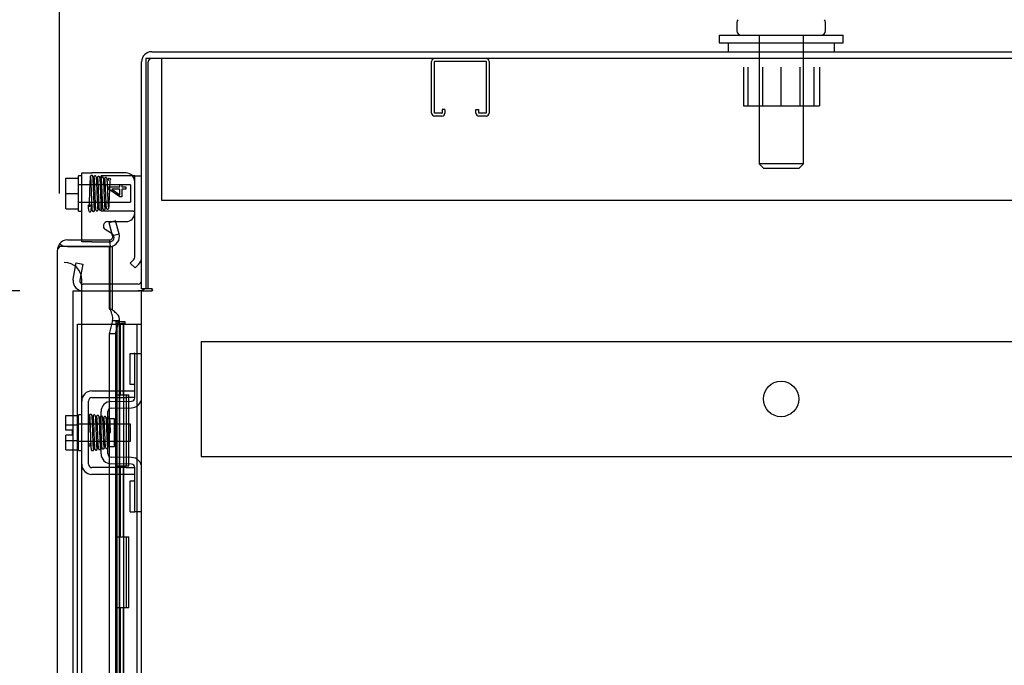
# Model space of a CAD drawing. Header units: inches. Extents: x 1 to 299, y -2 to 199.
# Tile 16 of 31: x 139 to 153, y 122 to 131. Entities that reach past the tile are written whole.
import ezdxf
from ezdxf.enums import TextEntityAlignment as Align
from ezdxf.lldxf.tags import DXFTag

# ---------------------------------------------------------------- set-up
doc = ezdxf.new("R2010")
doc.units = ezdxf.units.IN
doc.header["$MEASUREMENT"] = 0
for name, color, linetype in [('COM41308', 7, 'Continuous'), ('COM42667', 7, 'Continuous'), ('COM42780', 7, 'Continuous'), ('COM42890-1', 7, 'Continuous'), ('COM50567', 7, 'Continuous'), ('COM53932-1', 7, 'Continuous'), ('COM53954-1', 7, 'Continuous'), ('COM54746-60', 7, 'Continuous'), ('COM70219', 7, 'Continuous'), ('COM71124-1', 7, 'Continuous'), ('Default', 7, 'Continuous'), ('NTS166905', 7, 'Continuous'), ('SCC19011', 7, 'Continuous'), ('SCS00680', 7, 'Continuous'), ('SPR20265', 7, 'Continuous'), ('WAF25035', 7, 'Continuous'), ('WAF25362', 7, 'Continuous'), ('WAM254785', 7, 'Continuous')]:
    doc.layers.add(name, color=color, linetype=linetype)
doc.styles.add('SEACAD_Times_New_Roman', font='times.ttf')
tags = doc.linetypes.add('HIDDEN2', pattern=[0.1875, 0.125, -0.0625]).pattern_tags.tags
tags[6:7] = [DXFTag(74, 4), DXFTag(75, 0), DXFTag(340, '0'), DXFTag(46, 0.0), DXFTag(50, 0.0), DXFTag(44, 0.0), DXFTag(45, 0.0)]
tags[4:5] = [DXFTag(74, 4), DXFTag(75, 0), DXFTag(340, '0'), DXFTag(46, 0.0), DXFTag(50, 0.0), DXFTag(44, 0.0), DXFTag(45, 0.0)]
doc.dimstyles.new('HAMMOND_(STH_-_300x200)', dxfattribs={"dimtxt": 1.5, "dimasz": 1.875, "dimexe": 0.75, "dimexo": 0.75, "dimgap": 0.375, "dimtad": 0, "dimtih": 1, "dimtoh": 1, "dimzin": 0, "dimdsep": 46, "dimtxsty": 'SEACAD_Times_New_Roman', "dimblk1": '_SE_FILLED', "dimblk2": '_SE_FILLED', "dimsah": 1, "dimcen": 0.75, "dimadec": 0, "dimazin": 0, "dimtfac": 0.8, "dimtofl": 0, "dimtmove": 1, "dimatfit": 3, "dimfxl": 1, "dimtolj": 1, "dimtzin": 0, "dimarcsym": 0})

# ---------------------------------------------------------------- blocks, each defined once
blk = doc.blocks.new('SE3')
at = {"layer": 'COM41308', "color": 7, "linetype": 'HIDDEN2'}
for p, q in [((140.986, 130.142), (140.986, 129.957)), ((140.986, 129.957), (140.986, 128.142)), ((140.986, 128.142), (158.486, 128.142))]:
    blk.add_line(p, q, dxfattribs=at)
at = {"layer": 'COM42667', "color": 7, "linetype": 'Continuous'}
for p, q in [((139.859, 127.582), (139.859, 128.526)), ((139.859, 128.526), (140.002, 128.526)), ((140.484, 128.526), (140.002, 128.526)), ((140.234, 128.304), (140.234, 128.329)), ((140.234, 128.329), (140.396, 128.329)), ((140.396, 128.329), (140.396, 128.362)), ((140.396, 128.362), (140.424, 128.362)), ((140.424, 128.362), (140.424, 128.329)), ((140.424, 128.329), (140.484, 128.329)), ((140.484, 128.329), (140.484, 128.298)), ((140.396, 128.189), (140.234, 128.304)), ((140.283, 128.298), (140.396, 128.219)), ((140.396, 128.298), (140.283, 128.298)), ((140.396, 128.219), (140.396, 128.298)), ((140.424, 128.189), (140.396, 128.189)), ((140.484, 128.298), (140.424, 128.298)), ((140.424, 128.298), (140.424, 128.189)), ((140.225, 127.84), (140.301, 127.84)), ((140.341, 127.84), (140.484, 127.84)), ((140.289, 127.667), (140.192, 127.729)), ((140.002, 125.452), (140.484, 125.452)), ((140.484, 125.452), (140.609, 125.452)), ((139.859, 124.418), (139.859, 125.309)), ((139.954, 124.418), (139.954, 125.309)), ((140.002, 125.357), (140.484, 125.357)), ((140.609, 125.357), (140.484, 125.357)), ((140.484, 124.37), (140.002, 124.37)), ((140.484, 124.37), (140.609, 124.37)), ((140.484, 124.275), (140.002, 124.275)), ((140.609, 124.275), (140.484, 124.275))]:
    blk.add_line(p, q, dxfattribs=at)
at = {"layer": 'COM42667', "color": 7, "linetype": 'HIDDEN2'}
for p, q in [((140.301, 127.84), (140.341, 127.84)), ((140.29, 127.666), (140.289, 127.667)), ((139.859, 127.556), (139.859, 127.582)), ((140.002, 127.556), (139.859, 127.556)), ((140.002, 127.556), (140.257, 127.556))]:
    blk.add_line(p, q, dxfattribs=at)
at = {"layer": 'COM42667', "color": 7, "linetype": 'Continuous'}
for centre, radius, start, end in [((140.484, 128.401), 0.125, 0, 90), ((140.484, 127.965), 0.125, 270, 0), ((140.225, 127.78), 0.06, 90, 237.1545), ((140.002, 125.309), 0.143, 90, 180), ((140.002, 125.309), 0.048, 90, 180), ((140.002, 124.418), 0.143, 180, 270), ((140.002, 124.418), 0.048, 180, 270)]:
    blk.add_arc(centre, radius, start, end, dxfattribs=at)
at = {"layer": 'COM42667', "color": 7, "linetype": 'HIDDEN2'}
blk.add_arc((140.257, 127.616), 0.06, 270, 57.1545, dxfattribs=at)
at = {"layer": 'COM42780', "color": 7, "linetype": 'HIDDEN2'}
for p, q in [((140.273, 128.487), (140.132, 128.487)), ((140.132, 127.987), (140.132, 128.487)), ((140.562, 128.487), (140.273, 128.487)), ((140.575, 128.487), (140.562, 128.487)), ((140.219, 127.987), (140.132, 127.987)), ((140.273, 127.986), (140.219, 127.987)), ((140.256, 125.058), (140.227, 125.058))]:
    blk.add_line(p, q, dxfattribs=at)
at = {"layer": 'COM42780', "color": 7, "linetype": 'Continuous'}
for p, q in [((140.609, 128.487), (140.575, 128.487)), ((140.609, 128.487), (140.704, 128.487)), ((140.609, 128.237), (140.609, 128.487)), ((140.609, 127.338), (140.609, 128.237)), ((140.545, 127.254), (140.595, 127.304)), ((140.612, 127.187), (140.545, 127.254)), ((140.612, 127.187), (140.662, 127.237)), ((140.545, 125.542), (140.545, 125.979)), ((140.545, 125.979), (140.595, 125.979)), ((140.609, 125.979), (140.595, 125.979)), ((140.609, 125.729), (140.609, 125.979)), ((140.609, 125.979), (140.704, 125.979)), ((140.609, 125.356), (140.609, 125.729)), ((140.595, 125.542), (140.545, 125.542)), ((140.595, 125.542), (140.609, 125.542)), ((140.273, 125.303), (140.562, 125.308)), ((140.132, 124.566), (140.132, 125.16)), ((140.227, 124.566), (140.227, 125.16)), ((140.274, 125.208), (140.564, 125.213)), ((140.322, 125.058), (140.256, 125.058)), ((140.322, 124.668), (140.322, 125.058)), ((140.227, 124.668), (140.322, 124.668)), ((140.564, 124.513), (140.274, 124.518)), ((140.562, 124.418), (140.273, 124.423)), ((140.609, 123.998), (140.609, 124.37)), ((140.545, 123.748), (140.545, 124.185)), ((140.545, 124.185), (140.595, 124.185)), ((140.609, 124.185), (140.595, 124.185)), ((140.609, 123.748), (140.609, 123.998)), ((140.545, 123.748), (140.595, 123.748)), ((140.595, 123.748), (140.609, 123.748)), ((140.704, 123.748), (140.609, 123.748))]:
    blk.add_line(p, q, dxfattribs=at)
for centre, radius, start, end in [((140.561, 127.338), 0.048, 315, 0), ((140.561, 127.338), 0.143, 315, 0), ((140.275, 125.16), 0.143, 91, 180), ((140.561, 125.356), 0.048, 271, 0), ((140.561, 125.356), 0.143, 271, 0), ((140.275, 125.16), 0.048, 91, 180), ((140.275, 124.566), 0.143, 180, 269), ((140.275, 124.566), 0.048, 180, 269), ((140.561, 124.37), 0.143, 0, 89), ((140.561, 124.37), 0.048, 0, 89)]:
    blk.add_arc(centre, radius, start, end, dxfattribs=at)
at = {"layer": 'COM42780', "color": 7, "linetype": 'HIDDEN2'}
blk.add_ellipse((139.604, 127.737), major_axis=(14.322, 0), ratio=0.017455, start_param=1.503851, end_param=1.524085, dxfattribs=at)
blk.add_open_spline([(140.609, 127.978), (140.609, 127.98), (140.608, 127.981), (140.605, 127.983), (140.603, 127.983), (140.6, 127.984), (140.598, 127.984), (140.591, 127.985), (140.586, 127.986), (140.575, 127.986), (140.568, 127.986), (140.562, 127.986)], degree=3, knots=[0, 0, 0, 0, 0.25, 0.25, 0.375, 0.375, 0.5, 0.5, 0.75, 0.75, 1, 1, 1, 1], dxfattribs=at)
at = {"layer": 'COM42890-1', "color": 7, "linetype": 'HIDDEN2'}
for p, q in [((141.547, 126.151), (141.547, 126.013)), ((141.547, 126.151), (157.922, 126.151)), ((141.547, 126.013), (141.547, 124.664)), ((141.547, 124.664), (141.547, 124.526)), ((141.547, 124.526), (157.922, 124.526))]:
    blk.add_line(p, q, dxfattribs=at)
blk.add_circle((149.734, 125.338), 0.25, dxfattribs=at)
at = {"layer": 'COM50567', "color": 7, "linetype": 'HIDDEN2'}
for p, q in [((144.799, 129.372), (144.799, 130.099)), ((144.839, 129.372), (144.839, 130.099)), ((144.842, 130.102), (145.569, 130.102)), ((145.572, 130.099), (145.572, 129.372)), ((145.612, 130.099), (145.612, 129.372)), ((144.944, 129.369), (144.842, 129.369)), ((144.944, 129.329), (144.842, 129.329)), ((144.947, 129.423), (144.947, 129.372)), ((144.987, 129.423), (144.947, 129.423)), ((144.987, 129.423), (144.987, 129.372)), ((145.424, 129.372), (145.424, 129.423)), ((145.424, 129.423), (145.464, 129.423)), ((145.464, 129.372), (145.464, 129.423)), ((145.569, 129.369), (145.467, 129.369)), ((145.569, 129.329), (145.467, 129.329))]:
    blk.add_line(p, q, dxfattribs=at)
for centre, radius, start, end in [((144.842, 130.099), 0.043, 90, 180), ((145.569, 130.099), 0.043, 0, 90), ((144.842, 130.099), 0.003, 90, 180), ((145.569, 130.099), 0.003, 0, 90), ((144.842, 129.372), 0.043, 180, 270), ((144.842, 129.372), 0.003, 180, 270), ((144.944, 129.372), 0.003, 270, 0), ((144.944, 129.372), 0.043, 270, 0), ((145.467, 129.372), 0.043, 180, 270), ((145.467, 129.372), 0.003, 180, 270), ((145.569, 129.372), 0.003, 270, 0), ((145.569, 129.372), 0.043, 270, 0)]:
    blk.add_arc(centre, radius, start, end, dxfattribs=at)
at = {"layer": 'COM53932-1', "color": 7, "linetype": 'Continuous'}
for p, q in [((140.847, 130.237), (158.704, 130.237)), ((140.704, 126.892), (140.704, 130.094)), ((140.656, 126.957), (140.261, 126.957)), ((140.764, 126.892), (140.704, 126.892))]:
    blk.add_line(p, q, dxfattribs=at)
at = {"layer": 'COM53932-1', "color": 7, "linetype": 'HIDDEN2'}
for p, q in [((140.799, 126.892), (140.799, 130.094)), ((139.739, 127.03), (139.779, 127.258)), ((139.779, 127.258), (139.873, 127.242)), ((139.873, 127.242), (139.833, 127.013)), ((139.737, 127.012), (139.739, 127.03)), ((139.833, 127.013), (139.833, 126.995)), ((140.261, 126.957), (139.88, 126.957))]:
    blk.add_line(p, q, dxfattribs=at)
at = {"layer": 'COM53932-1', "color": 7, "linetype": 'Continuous'}
for centre, radius, start, end in [((140.847, 130.094), 0.143, 90, 180), ((140.656, 127.005), 0.048, 270, 0), ((140.656, 127.005), 0.143, 270, 307.7949)]:
    blk.add_arc(centre, radius, start, end, dxfattribs=at)
at = {"layer": 'COM53932-1', "color": 7, "linetype": 'HIDDEN2'}
for centre, radius, start, end in [((140.847, 130.094), 0.048, 90, 180), ((139.88, 127.005), 0.143, 177.2132, 270), ((139.88, 127.005), 0.048, 191.9667, 270)]:
    blk.add_arc(centre, radius, start, end, dxfattribs=at)
at = {"layer": 'COM53954-1', "color": 7, "linetype": 'Continuous'}
for p, q in [((140.338, 127.849), (140.247, 127.825)), ((140.296, 127.642), (140.247, 127.825)), ((140.387, 127.667), (140.338, 127.849)), ((140.296, 127.642), (140.387, 127.667)), ((139.598, 127.487), (139.547, 127.526)), ((139.66, 127.487), (139.547, 127.487)), ((139.66, 127.487), (139.598, 127.487)), ((139.66, 127.582), (140.249, 127.582)), ((140.249, 127.487), (139.66, 127.487)), ((139.66, 127.487), (139.66, 127.487)), ((139.66, 127.487), (140.249, 127.487)), ((140.253, 127.487), (140.249, 127.487)), ((140.253, 127.582), (140.262, 127.487)), ((140.253, 127.487), (140.261, 127.487)), ((140.253, 126.612), (140.253, 127.487)), ((140.261, 127.487), (140.287, 127.487)), ((140.261, 126.612), (140.261, 127.487)), ((140.287, 127.487), (140.287, 126.957)), ((139.517, 100.116), (139.517, 127.439)), ((139.517, 127.439), (139.517, 127.439)), ((139.517, 127.439), (139.517, 127.439)), ((140.253, 126.612), (140.261, 126.612)), ((140.296, 126.446), (140.247, 126.257)), ((140.296, 126.446), (140.387, 126.446)), ((140.338, 126.257), (140.387, 126.446)), ((140.392, 125.452), (140.392, 126.47)), ((140.338, 126.257), (140.247, 126.257)), ((140.247, 126.257), (140.247, 125.452)), ((140.338, 126.257), (140.338, 125.452)), ((140.247, 125.357), (140.247, 125.3)), ((140.338, 125.357), (140.338, 125.304)), ((140.392, 125.305), (140.392, 125.357)), ((140.247, 125.199), (140.247, 125.079)), ((140.338, 125.209), (140.338, 124.985)), ((140.392, 124.985), (140.392, 125.21)), ((140.338, 124.741), (140.338, 124.517)), ((140.392, 124.516), (140.392, 124.741)), ((140.247, 124.668), (140.247, 124.528)), ((140.247, 124.426), (140.247, 124.37)), ((140.338, 124.422), (140.338, 124.37)), ((140.392, 124.37), (140.392, 124.421)), ((140.247, 124.275), (140.247, 100.879)), ((140.338, 124.275), (140.338, 100.879)), ((140.392, 100.879), (140.392, 124.275))]:
    blk.add_line(p, q, dxfattribs=at)
at = {"layer": 'COM53954-1', "color": 7, "linetype": 'HIDDEN2'}
for p, q in [((140.287, 126.957), (140.287, 126.593)), ((140.247, 125.452), (140.247, 125.357)), ((140.338, 125.452), (140.338, 125.357)), ((140.392, 125.357), (140.392, 125.452)), ((140.247, 125.3), (140.247, 125.199)), ((140.338, 125.304), (140.338, 125.209)), ((140.392, 125.21), (140.392, 125.305)), ((140.247, 125.079), (140.247, 124.668)), ((140.338, 124.985), (140.338, 124.741)), ((140.392, 124.741), (140.392, 124.985)), ((140.247, 124.528), (140.247, 124.426)), ((140.338, 124.517), (140.338, 124.422)), ((140.392, 124.421), (140.392, 124.516)), ((140.247, 124.37), (140.247, 124.275)), ((140.338, 124.37), (140.338, 124.275)), ((140.392, 124.275), (140.392, 124.37))]:
    blk.add_line(p, q, dxfattribs=at)
at = {"layer": 'COM53954-1', "color": 7, "linetype": 'Continuous'}
for centre, radius, start, end in [((140.249, 127.63), 0.048, 274.9647, 14.9999), ((140.249, 127.63), 0.143, 274.9646, 15), ((139.66, 127.439), 0.143, 142.4348, 179.8442), ((139.66, 127.439), 0.143, 90, 142.4348), ((140.249, 127.63), 0.048, 270, 274.9646), ((140.249, 127.63), 0.143, 270, 274.9646), ((139.66, 127.439), 0.143, 179.9238, 180)]:
    blk.add_arc(centre, radius, start, end, dxfattribs=at)
for points, knots in [([(139.547, 127.487), (139.537, 127.479), (139.53, 127.471), (139.522, 127.459), (139.52, 127.455), (139.518, 127.447), (139.517, 127.443), (139.517, 127.439)], [0, 0, 0, 0, 0.5, 0.5, 0.75, 0.75, 1, 1, 1, 1]), ([(140.296, 126.446), (140.297, 126.459), (140.298, 126.473), (140.295, 126.501), (140.293, 126.515), (140.285, 126.542), (140.279, 126.556), (140.267, 126.584), (140.26, 126.598), (140.253, 126.612)], [0, 0, 0, 0, 0.25, 0.25, 0.5, 0.5, 0.75, 0.75, 1, 1, 1, 1]), ([(140.387, 126.446), (140.393, 126.459), (140.394, 126.473), (140.386, 126.501), (140.378, 126.515), (140.354, 126.542), (140.339, 126.556), (140.302, 126.584), (140.282, 126.598), (140.261, 126.612)], [0, 0, 0, 0, 0.25, 0.25, 0.5, 0.5, 0.75, 0.75, 1, 1, 1, 1])]:
    blk.add_open_spline(points, degree=3, knots=knots, dxfattribs=at)
at = {"layer": 'COM54746-60', "color": 7, "linetype": 'HIDDEN2'}
for p, q in [((139.802, 126.395), (140.326, 126.395)), ((139.802, 66.395), (139.802, 126.395)), ((140.326, 126.395), (140.351, 126.395)), ((140.344, 126.404), (140.344, 126.43)), ((140.344, 126.43), (140.394, 126.43)), ((140.394, 126.404), (140.344, 126.404)), ((140.351, 66.395), (140.351, 126.395)), ((140.406, 126.395), (140.351, 126.395)), ((140.356, 126.404), (140.356, 66.395)), ((140.394, 126.43), (140.419, 126.43)), ((140.394, 126.404), (140.419, 126.404)), ((140.406, 126.395), (140.448, 126.395)), ((140.406, 125.395), (140.406, 126.395)), ((140.419, 126.43), (140.469, 126.43)), ((140.469, 126.404), (140.419, 126.404)), ((140.448, 126.395), (140.642, 126.395)), ((140.448, 125.395), (140.448, 126.395)), ((140.456, 66.395), (140.456, 126.404)), ((140.469, 126.43), (140.469, 126.404)), ((140.642, 126.395), (140.704, 126.395)), ((140.642, 66.395), (140.642, 126.395)), ((140.351, 125.395), (140.406, 125.395)), ((140.396, 125.395), (140.523, 125.395)), ((140.396, 124.395), (140.396, 125.395)), ((140.493, 124.395), (140.493, 125.395)), ((140.518, 125.395), (140.518, 124.395)), ((140.523, 124.395), (140.523, 125.395)), ((140.351, 124.395), (140.406, 124.395)), ((140.396, 124.395), (140.523, 124.395)), ((140.406, 123.395), (140.406, 124.395)), ((140.448, 123.395), (140.448, 124.395)), ((140.351, 123.395), (140.406, 123.395)), ((140.396, 123.395), (140.523, 123.395)), ((140.396, 122.395), (140.396, 123.395)), ((140.493, 122.395), (140.493, 123.395)), ((140.518, 123.395), (140.518, 122.395)), ((140.523, 122.395), (140.523, 123.395)), ((140.351, 122.395), (140.406, 122.395)), ((140.396, 122.395), (140.523, 122.395)), ((140.406, 121.395), (140.406, 122.395)), ((140.448, 121.395), (140.448, 122.395))]:
    blk.add_line(p, q, dxfattribs=at)
at = {"layer": 'COM70219', "color": 7, "linetype": 'HIDDEN2'}
for p, q in [((139.862, 126.765), (139.862, 127.015)), ((139.862, 65.71), (139.862, 126.765))]:
    blk.add_line(p, q, dxfattribs=at)
blk.add_arc((139.612, 127.015), 0.25, 0, 90, dxfattribs=at)
at = {"layer": 'COM71124-1', "color": 7, "linetype": 'Continuous'}
for p, q in [((158.621, 130.142), (140.764, 130.142)), ((140.764, 130.142), (140.764, 126.892)), ((140.261, 126.862), (140.656, 126.862)), ((140.704, 126.862), (140.656, 126.862)), ((140.704, 126.862), (140.847, 126.862)), ((140.704, 65.552), (140.704, 126.862)), ((140.847, 126.892), (140.764, 126.892)), ((140.847, 126.892), (140.847, 126.862))]:
    blk.add_line(p, q, dxfattribs=at)
at = {"layer": 'COM71124-1', "color": 7, "linetype": 'HIDDEN2'}
for p, q in [((139.737, 126.862), (140.261, 126.862)), ((139.737, 65.552), (139.737, 126.862))]:
    blk.add_line(p, q, dxfattribs=at)
at = {"layer": 'COM71124-1', "color": 7, "linetype": 'Continuous'}
blk.add_arc((140.847, 126.877), 0.015, 270, 90, dxfattribs=at)
at = {"layer": 'NTS166905', "color": 7, "linetype": 'HIDDEN2'}
for p, q in [((149.201, 130.017), (149.201, 129.472)), ((149.271, 129.472), (149.271, 130.017)), ((149.473, 130.017), (149.473, 129.472)), ((149.736, 129.472), (149.736, 130.017)), ((149.999, 130.017), (149.999, 129.472)), ((150.201, 129.472), (150.201, 130.017)), ((150.274, 130.017), (150.274, 129.472)), ((149.201, 129.472), (149.473, 129.472)), ((149.473, 129.472), (149.999, 129.472)), ((149.999, 129.472), (150.274, 129.472))]:
    blk.add_line(p, q, dxfattribs=at)
at = {"layer": 'SCC19011', "color": 7, "linetype": 'Continuous'}
for p, q in [((139.633, 128.452), (139.814, 128.452)), ((139.633, 128.237), (139.633, 128.452)), ((139.633, 128.237), (139.814, 128.237)), ((139.633, 128.022), (139.633, 128.237)), ((139.633, 128.022), (139.814, 128.022)), ((139.633, 125.104), (139.814, 125.104)), ((139.633, 124.972), (139.633, 125.104)), ((139.977, 124.985), (139.954, 124.985)), ((140.027, 124.985), (140.012, 124.985)), ((140.076, 124.985), (140.062, 124.985)), ((140.126, 124.985), (140.112, 124.985)), ((140.546, 124.985), (140.322, 124.985)), ((140.546, 124.741), (140.546, 124.985)), ((139.633, 124.972), (139.814, 124.972)), ((139.633, 124.897), (139.633, 124.972)), ((139.728, 124.897), (139.633, 124.897)), ((139.728, 124.829), (139.728, 124.897)), ((139.633, 124.754), (139.633, 124.829)), ((139.728, 124.829), (139.633, 124.829)), ((139.633, 124.754), (139.814, 124.754)), ((139.633, 124.622), (139.633, 124.754)), ((139.954, 124.741), (139.985, 124.741)), ((140.021, 124.741), (140.036, 124.741)), ((140.071, 124.741), (140.086, 124.741)), ((140.121, 124.741), (140.132, 124.741)), ((140.322, 124.741), (140.546, 124.741)), ((139.633, 124.622), (139.814, 124.622))]:
    blk.add_line(p, q, dxfattribs=at)
at = {"layer": 'SCC19011', "color": 7, "linetype": 'HIDDEN2'}
for p, q in [((140.546, 128.359), (139.814, 128.359)), ((140.546, 128.359), (140.546, 128.115)), ((139.814, 128.115), (140.546, 128.115)), ((139.954, 124.985), (139.814, 124.985)), ((140.012, 124.985), (139.977, 124.985)), ((140.062, 124.985), (140.027, 124.985)), ((140.112, 124.985), (140.076, 124.985)), ((140.322, 124.985), (140.126, 124.985)), ((139.814, 124.741), (139.954, 124.741)), ((139.985, 124.741), (140.021, 124.741)), ((140.036, 124.741), (140.071, 124.741)), ((140.086, 124.741), (140.121, 124.741)), ((140.132, 124.741), (140.322, 124.741))]:
    blk.add_line(p, q, dxfattribs=at)
at = {"layer": 'SCS00680', "color": 7, "linetype": 'Continuous'}
for p, q in [((149.111, 130.65), (149.111, 130.531)), ((150.361, 130.531), (150.361, 130.65))]:
    blk.add_line(p, q, dxfattribs=at)
at = {"layer": 'SCS00680', "color": 7, "linetype": 'HIDDEN2'}
for p, q in [((149.424, 130.471), (149.424, 128.655)), ((150.048, 128.655), (150.048, 130.471)), ((150.048, 128.655), (149.424, 128.655)), ((149.424, 128.655), (149.484, 128.595)), ((149.484, 128.595), (149.988, 128.595)), ((149.988, 128.595), (150.048, 128.655))]:
    blk.add_line(p, q, dxfattribs=at)
at = {"layer": 'SCS00680', "color": 7, "linetype": 'Continuous'}
for centre, start, end in [((149.171, 130.65), 140.3214, 180), ((150.301, 130.65), 0, 39.6786), ((149.171, 130.531), 180, 270), ((150.301, 130.531), 270, 0)]:
    blk.add_arc(centre, 0.06, start, end, dxfattribs=at)
at = {"layer": 'SPR20265', "color": 7, "linetype": 'Continuous'}
blk.add_line((140.231, 124.863), (140.266, 124.863), dxfattribs=at)
at = {"layer": 'SPR20265', "color": 7, "linetype": 'HIDDEN2'}
blk.add_circle((140.249, 128.437), 0.0175, dxfattribs=at)
blk.add_arc((144.904, 124.686), 4.954, 176.5222, 179.9373, dxfattribs=at)
at = {"layer": 'SPR20265', "color": 7, "linetype": 'Continuous'}
for centre, radius, start, end in [((144.904, 124.686), 4.954, 175.1676, 176.5222), ((140.086, 125.088), 0.0181, 0.2962, 180.6354), ((144.876, 124.687), 4.891, 179.5941, 179.9583)]:
    blk.add_arc(centre, radius, start, end, dxfattribs=at)
at = {"layer": 'SPR20265', "color": 7, "linetype": 'HIDDEN2'}
blk.add_ellipse((139.967, 128.064), major_axis=(-0.0175, 0), ratio=0.707107, dxfattribs=at)
at = {"layer": 'SPR20265', "color": 7, "linetype": 'Continuous'}
blk.add_ellipse((139.967, 124.691), major_axis=(-0.0175, 0), ratio=0.707107, start_param=0.666946, end_param=5.616239, dxfattribs=at)
at = {"layer": 'SPR20265', "color": 7, "linetype": 'HIDDEN2'}
for start_param, end_param in [(5.616239, 6.283185), (0, 0.666946)]:
    blk.add_ellipse((139.967, 124.691), major_axis=(-0.0175, 0), ratio=0.707107, start_param=start_param, end_param=end_param, dxfattribs=at)
for points, knots in [([(139.981, 128.477), (139.98, 128.472), (139.978, 128.462), (139.975, 128.41), (139.972, 128.347), (139.97, 128.279), (139.968, 128.214), (139.966, 128.144), (139.964, 128.099), (139.963, 128.076)], [0, 0, 0, 0, 0.0982414, 0.189287, 0.2730217, 0.3494884, 0.4186348, 0.4804358, 0.5820961, 0.5820961, 0.5820961, 0.5820961]), ([(140.016, 128.476), (140.016, 128.477), (140.016, 128.48), (140.014, 128.484), (140.012, 128.487), (140.009, 128.49), (140.006, 128.492), (140.001, 128.493), (139.995, 128.493), (139.989, 128.49), (139.984, 128.486), (139.981, 128.479), (139.98, 128.476), (139.98, 128.474)], [0, 0, 0, 0, 0.061046, 0.125273, 0.191172, 0.257138, 0.321758, 0.38405, 0.50258, 0.627092, 0.754222, 0.87904, 1, 1, 1, 1]), ([(139.981, 128.473), (139.982, 128.472), (139.984, 128.468), (139.987, 128.427), (139.989, 128.369), (139.991, 128.311), (139.993, 128.263), (139.994, 128.214), (139.996, 128.163), (139.998, 128.116), (140, 128.073), (140.002, 128.038), (140.003, 128.013), (140.005, 128), (140.006, 127.999), (140.006, 127.999)], [0.0163585, 0.0163585, 0.0163585, 0.0163585, 0.1064242, 0.2179651, 0.334732, 0.395336, 0.4572595, 0.5205071, 0.5850494, 0.6509002, 0.7180961, 0.7865871, 0.856391, 0.9275442, 0.9709488, 0.9709488, 0.9709488, 0.9709488]), ([(140.041, 128.005), (140.04, 128.005), (140.039, 128.008), (140.036, 128.041), (140.034, 128.096), (140.032, 128.152), (140.03, 128.198), (140.028, 128.248), (140.027, 128.299), (140.025, 128.348), (140.023, 128.392), (140.021, 128.43), (140.019, 128.459), (140.018, 128.475), (140.016, 128.477), (140.016, 128.477)], [0.0330952, 0.0330952, 0.0330952, 0.0330952, 0.1046647, 0.2148993, 0.3307832, 0.3911384, 0.4529315, 0.5161815, 0.5808947, 0.6470466, 0.7146675, 0.7837865, 0.8543575, 0.9264187, 0.9868627, 0.9868627, 0.9868627, 0.9868627]), ([(140.09, 128.012), (140.089, 128.016), (140.088, 128.024), (140.086, 128.06), (140.084, 128.105), (140.081, 128.156), (140.08, 128.209), (140.077, 128.272), (140.075, 128.339), (140.073, 128.399), (140.07, 128.44), (140.068, 128.462), (140.065, 128.48), (140.049, 128.487), (140.04, 128.484), (140.034, 128.479), (140.031, 128.473), (140.029, 128.459), (140.027, 128.432), (140.025, 128.399), (140.024, 128.38), (140.024, 128.374)], [0, 0, 0, 0, 0.0491002, 0.0953804, 0.1388084, 0.1793382, 0.2169701, 0.251665, 0.3118803, 0.3616987, 0.4056489, 0.4442506, 0.4784458, 0.4943686, 0.5046312, 0.5111404, 0.5215102, 0.5559627, 0.6087538, 0.6419719, 0.6579906, 0.6579906, 0.6579906, 0.6579906]), ([(140.034, 128.457), (140.034, 128.456), (140.035, 128.45), (140.036, 128.426), (140.038, 128.388), (140.04, 128.344), (140.042, 128.289), (140.044, 128.223), (140.047, 128.152), (140.049, 128.083), (140.052, 128.039), (140.054, 128.016), (140.055, 128.012), (140.055, 128.009)], [0.5313524, 0.5313524, 0.5313524, 0.5313524, 0.5566492, 0.6090382, 0.6421384, 0.6797768, 0.7219187, 0.7685579, 0.8196963, 0.8752641, 0.9352901, 0.9670917, 1, 1, 1, 1]), ([(140.117, 128.458), (140.117, 128.461), (140.116, 128.467), (140.11, 128.474), (140.103, 128.477), (140.096, 128.478), (140.089, 128.475), (140.084, 128.471), (140.082, 128.466), (140.081, 128.462), (140.081, 128.46)], [0, 0, 0, 0, 0.174522, 0.341814, 0.49099, 0.617224, 0.732964, 0.83707, 0.926174, 1, 1, 1, 1]), ([(140.082, 128.458), (140.083, 128.454), (140.084, 128.447), (140.086, 128.414), (140.089, 128.372), (140.091, 128.323), (140.092, 128.273), (140.095, 128.213), (140.097, 128.147), (140.099, 128.088), (140.102, 128.048), (140.104, 128.025), (140.106, 128.008), (140.121, 127.999), (140.13, 128), (140.137, 128.005), (140.141, 128.012), (140.143, 128.023), (140.145, 128.047), (140.147, 128.08), (140.148, 128.101), (140.149, 128.111)], [0, 0, 0, 0, 0.0497814, 0.0966259, 0.140493, 0.1814124, 0.2193747, 0.2543664, 0.3152188, 0.3654075, 0.4095706, 0.4484291, 0.4831793, 0.500515, 0.5129485, 0.520268, 0.5302822, 0.5632778, 0.6139998, 0.6463899, 0.6721971, 0.6721971, 0.6721971, 0.6721971]), ([(140.138, 128.028), (140.138, 128.028), (140.137, 128.036), (140.136, 128.061), (140.134, 128.1), (140.132, 128.143), (140.13, 128.197), (140.128, 128.26), (140.125, 128.328), (140.123, 128.392), (140.12, 128.444), (140.118, 128.455), (140.117, 128.461)], [0.5218121, 0.5218121, 0.5218121, 0.5218121, 0.5509365, 0.6048516, 0.6385262, 0.6766408, 0.7192394, 0.7663115, 0.8179121, 0.8740438, 0.9347354, 1, 1, 1, 1]), ([(140.166, 128.452), (140.166, 128.453), (140.166, 128.455), (140.165, 128.457), (140.164, 128.46), (140.163, 128.463), (140.16, 128.465), (140.158, 128.467), (140.155, 128.468), (140.15, 128.47), (140.144, 128.469), (140.137, 128.465), (140.131, 128.457), (140.13, 128.451), (140.13, 128.448)], [0, 0, 0, 0, 0.036353, 0.073764, 0.113325, 0.155834, 0.201742, 0.251197, 0.304133, 0.360387, 0.484485, 0.636448, 0.811563, 1, 1, 1, 1]), ([(140.24, 128.037), (140.239, 128.042), (140.237, 128.052), (140.235, 128.088), (140.233, 128.132), (140.231, 128.18), (140.229, 128.228), (140.227, 128.284), (140.224, 128.344), (140.222, 128.395), (140.22, 128.428), (140.217, 128.444), (140.215, 128.453), (140.209, 128.459), (140.202, 128.462), (140.196, 128.462), (140.191, 128.461), (140.187, 128.458), (140.184, 128.455), (140.181, 128.449), (140.179, 128.437), (140.176, 128.409), (140.175, 128.379), (140.174, 128.363), (140.174, 128.36)], [0, 0, 0, 0, 0.04903, 0.0952394, 0.1386004, 0.17906, 0.216617, 0.2512351, 0.311271, 0.3609646, 0.4048827, 0.4436137, 0.4603017, 0.4741327, 0.4802671, 0.4855273, 0.4934855, 0.4962417, 0.4996859, 0.5101885, 0.5466617, 0.6029834, 0.6377117, 0.647337, 0.647337, 0.647337, 0.647337]), ([(140.079, 128.453), (140.078, 128.446), (140.076, 128.423), (140.075, 128.388), (140.074, 128.37)], [0.1068094, 0.1068094, 0.1068094, 0.1068094, 0.218674, 0.3041733, 0.3041733, 0.3041733, 0.3041733]), ([(140.13, 128.452), (140.129, 128.447), (140.128, 128.438), (140.126, 128.405), (140.124, 128.378), (140.124, 128.365)], [0, 0, 0, 0, 0.0490573, 0.0952805, 0.1304896, 0.1304896, 0.1304896, 0.1304896]), ([(140.131, 128.448), (140.132, 128.448), (140.133, 128.446), (140.136, 128.417), (140.138, 128.368), (140.141, 128.319), (140.142, 128.276), (140.144, 128.232), (140.146, 128.186), (140.147, 128.142), (140.149, 128.102), (140.151, 128.067), (140.153, 128.041), (140.155, 128.025), (140.156, 128.024), (140.156, 128.023)], [0.039088, 0.039088, 0.039088, 0.039088, 0.1061352, 0.2175266, 0.3342475, 0.3948655, 0.4568263, 0.5201203, 0.5847208, 0.6506382, 0.7179012, 0.7864571, 0.8563175, 0.9275176, 0.9915475, 0.9915475, 0.9915475, 0.9915475]), ([(140.191, 128.028), (140.19, 128.029), (140.188, 128.033), (140.186, 128.07), (140.183, 128.123), (140.181, 128.175), (140.179, 128.218), (140.178, 128.263), (140.176, 128.308), (140.174, 128.351), (140.172, 128.389), (140.171, 128.421), (140.169, 128.444), (140.167, 128.454), (140.166, 128.455), (140.166, 128.455)], [0.0121765, 0.0121765, 0.0121765, 0.0121765, 0.1044236, 0.214418, 0.3300747, 0.3903404, 0.4520599, 0.5152587, 0.5799584, 0.6461321, 0.713819, 0.7830559, 0.8538041, 0.9261056, 0.9660085, 0.9660085, 0.9660085, 0.9660085]), ([(140.184, 128.434), (140.184, 128.433), (140.185, 128.428), (140.186, 128.41), (140.188, 128.378), (140.189, 128.342), (140.191, 128.295), (140.194, 128.238), (140.196, 128.174), (140.199, 128.111), (140.201, 128.068), (140.203, 128.044), (140.204, 128.038), (140.205, 128.034)], [0.5461357, 0.5461357, 0.5461357, 0.5461357, 0.5679041, 0.616244, 0.6475892, 0.6837147, 0.7245886, 0.7702102, 0.8205721, 0.8756116, 0.9353452, 0.9670888, 1, 1, 1, 1]), ([(140.242, 128.032), (140.243, 128.035), (140.245, 128.049), (140.247, 128.083), (140.249, 128.126), (140.251, 128.172), (140.253, 128.228), (140.256, 128.291), (140.258, 128.349), (140.26, 128.389), (140.262, 128.405), (140.261, 128.41)], [0.1018663, 0.1018663, 0.1018663, 0.1018663, 0.1966331, 0.2845261, 0.3655924, 0.4399785, 0.5078067, 0.6234473, 0.7180722, 0.7975388, 0.8688111, 0.8688111, 0.8688111, 0.8688111]), ([(139.95, 128.064), (139.951, 128.039), (139.953, 128.006), (139.959, 127.984), (139.966, 127.978), (139.974, 127.976), (139.98, 127.977), (139.985, 127.98), (139.988, 127.983), (139.992, 127.991), (139.993, 128.004), (139.996, 128.034), (139.997, 128.066), (139.998, 128.089), (139.999, 128.097)], [0, 0, 0, 0, 0.1051765, 0.1736127, 0.1934529, 0.2040657, 0.2174728, 0.2222593, 0.2281895, 0.2481089, 0.3216574, 0.374496, 0.4366217, 0.4667479, 0.4667479, 0.4667479, 0.4667479]), ([(140.042, 128.002), (140.043, 128.007), (140.044, 128.016), (140.047, 128.052), (140.048, 128.084), (140.049, 128.101), (140.049, 128.101)], [0, 0, 0, 0, 0.0497352, 0.0965328, 0.1403729, 0.1414275, 0.1414275, 0.1414275, 0.1414275]), ([(140.093, 128.015), (140.094, 128.022), (140.096, 128.047), (140.098, 128.085), (140.099, 128.105)], [0.1085772, 0.1085772, 0.1085772, 0.1085772, 0.2218055, 0.3211628, 0.3211628, 0.3211628, 0.3211628]), ([(140.191, 128.024), (140.192, 128.026), (140.194, 128.032), (140.196, 128.061), (140.198, 128.091), (140.199, 128.11), (140.199, 128.114)], [0, 0, 0, 0, 0.0499394, 0.0968995, 0.1408698, 0.1537422, 0.1537422, 0.1537422, 0.1537422]), ([(140.204, 128.039), (140.205, 128.034), (140.206, 128.027), (140.213, 128.019), (140.219, 128.016), (140.225, 128.016), (140.23, 128.017), (140.234, 128.019), (140.237, 128.022), (140.239, 128.025), (140.24, 128.029), (140.241, 128.032), (140.241, 128.033)], [0, 0, 0, 0, 0.306204, 0.442937, 0.565203, 0.671636, 0.724965, 0.779543, 0.835119, 0.890984, 0.946216, 1, 1, 1, 1]), ([(140.006, 128.002), (140.006, 128), (140.007, 127.998), (140.008, 127.994), (140.01, 127.99), (140.013, 127.987), (140.017, 127.986), (140.022, 127.984), (140.028, 127.984), (140.034, 127.987), (140.041, 127.995), (140.042, 128.001), (140.043, 128.005)], [0, 0, 0, 0, 0.055383, 0.112985, 0.171703, 0.230339, 0.287909, 0.343892, 0.45376, 0.576632, 0.710657, 1, 1, 1, 1]), ([(140.055, 128.012), (140.055, 128.009), (140.056, 128.003), (140.062, 127.996), (140.069, 127.992), (140.076, 127.992), (140.083, 127.994), (140.087, 127.998), (140.089, 128.002), (140.09, 128.004), (140.091, 128.007), (140.091, 128.009), (140.091, 128.009)], [0, 0, 0, 0, 0.179474, 0.349583, 0.499926, 0.62563, 0.739127, 0.840103, 0.885308, 0.926766, 0.964791, 1, 1, 1, 1]), ([(140.156, 128.025), (140.156, 128.024), (140.156, 128.021), (140.158, 128.017), (140.16, 128.014), (140.164, 128.01), (140.17, 128.007), (140.177, 128.007), (140.184, 128.01), (140.189, 128.015), (140.191, 128.021), (140.192, 128.025), (140.192, 128.027)], [0, 0, 0, 0, 0.063728, 0.130533, 0.198895, 0.267172, 0.397362, 0.518273, 0.643035, 0.768012, 0.887736, 1, 1, 1, 1]), ([(140.178, 124.652), (140.177, 124.654), (140.176, 124.66), (140.174, 124.69), (140.171, 124.731), (140.169, 124.778), (140.168, 124.827), (140.165, 124.886), (140.163, 124.951), (140.16, 125.009), (140.158, 125.049), (140.156, 125.072), (140.152, 125.092), (140.139, 125.099), (140.133, 125.098), (140.132, 125.098)], [0, 0, 0, 0, 0.0490679, 0.095301, 0.1387049, 0.1792256, 0.2168316, 0.2515124, 0.3116979, 0.3614591, 0.4053465, 0.4437863, 0.4807605, 0.5002516, 0.5049436, 0.5049436, 0.5049436, 0.5049436]), ([(140.167, 125.071), (140.167, 125.071), (140.166, 125.065), (140.164, 125.043), (140.162, 125.008), (140.161, 124.989)], [0.1041341, 0.1041341, 0.1041341, 0.1041341, 0.1070599, 0.2191639, 0.3205784, 0.3205784, 0.3205784, 0.3205784]), ([(140.205, 125.069), (140.205, 125.072), (140.204, 125.078), (140.199, 125.085), (140.192, 125.09), (140.185, 125.091), (140.179, 125.089), (140.175, 125.086), (140.173, 125.084), (140.171, 125.081), (140.17, 125.079), (140.169, 125.076), (140.169, 125.074), (140.169, 125.073)], [0, 0, 0, 0, 0.180774, 0.350248, 0.499828, 0.623642, 0.733222, 0.784403, 0.832779, 0.878274, 0.921007, 0.961361, 1, 1, 1, 1]), ([(140.17, 125.07), (140.171, 125.065), (140.172, 125.057), (140.174, 125.023), (140.176, 124.981), (140.178, 124.934), (140.18, 124.887), (140.182, 124.83), (140.185, 124.77), (140.187, 124.716), (140.189, 124.681), (140.192, 124.66), (140.194, 124.648), (140.204, 124.641), (140.211, 124.64), (140.218, 124.641), (140.225, 124.646), (140.226, 124.649), (140.227, 124.65), (140.228, 124.651)], [0, 0, 0, 0, 0.0498436, 0.0967002, 0.1405955, 0.1815314, 0.2194862, 0.2544765, 0.3152997, 0.3654619, 0.409652, 0.4485892, 0.4814188, 0.4889058, 0.495916, 0.5065238, 0.5135393, 0.5236157, 0.5301444, 0.5301444, 0.5301444, 0.5301444]), ([(140.225, 124.668), (140.226, 124.669), (140.225, 124.675), (140.223, 124.697), (140.222, 124.731), (140.22, 124.769), (140.218, 124.819), (140.216, 124.877), (140.213, 124.94), (140.211, 125.001), (140.208, 125.053), (140.206, 125.066), (140.205, 125.073)], [0.5312571, 0.5312571, 0.5312571, 0.5312571, 0.5585929, 0.6096433, 0.6421085, 0.6791741, 0.7208841, 0.7672768, 0.8183419, 0.8741554, 0.9346781, 1, 1, 1, 1]), ([(140.218, 125.066), (140.217, 125.062), (140.216, 125.056), (140.213, 125.025), (140.212, 124.998), (140.211, 124.984)], [0, 0, 0, 0, 0.0491727, 0.0954645, 0.1386905, 0.1386905, 0.1386905, 0.1386905]), ([(140.227, 125.08), (140.227, 125.08), (140.224, 125.078), (140.221, 125.075), (140.218, 125.068), (140.218, 125.065), (140.217, 125.063)], [0.5959107, 0.5959107, 0.5959107, 0.5959107, 0.6145359, 0.7437677, 0.8727235, 1, 1, 1, 1]), ([(140.219, 125.062), (140.219, 125.062), (140.22, 125.062), (140.221, 125.053), (140.223, 125.036), (140.225, 125.011), (140.226, 124.985), (140.227, 124.967), (140.227, 124.96)], [0.0491745, 0.0491745, 0.0491745, 0.0491745, 0.1247815, 0.2496118, 0.3745487, 0.4995316, 0.6245497, 0.6947964, 0.6947964, 0.6947964, 0.6947964]), ([(140.231, 124.667), (140.232, 124.674), (140.233, 124.691), (140.235, 124.724), (140.237, 124.763), (140.239, 124.81), (140.24, 124.843), (140.241, 124.858)], [0.5676937, 0.5676937, 0.5676937, 0.5676937, 0.6106645, 0.6440309, 0.6818562, 0.7241002, 0.7599249, 0.7599249, 0.7599249, 0.7599249]), ([(140.132, 124.836), (140.133, 124.816), (140.135, 124.772), (140.137, 124.712), (140.14, 124.662), (140.142, 124.653), (140.143, 124.648)], [0.7732337, 0.7732337, 0.7732337, 0.7732337, 0.8193455, 0.8752892, 0.9355028, 1, 1, 1, 1]), ([(140.132, 124.663), (140.132, 124.663), (140.133, 124.672), (140.134, 124.695), (140.136, 124.723), (140.136, 124.736)], [0.04748417, 0.04748417, 0.04748417, 0.04748417, 0.04971307, 0.09644975, 0.13324475, 0.13324475, 0.13324475, 0.13324475]), ([(140.181, 124.658), (140.182, 124.666), (140.184, 124.689), (140.185, 124.724), (140.186, 124.74)], [0.1087958, 0.1087958, 0.1087958, 0.1087958, 0.2223565, 0.3065223, 0.3065223, 0.3065223, 0.3065223]), ([(140.143, 124.651), (140.143, 124.648), (140.144, 124.643), (140.15, 124.636), (140.157, 124.632), (140.164, 124.632), (140.171, 124.634), (140.176, 124.639), (140.178, 124.644), (140.179, 124.648), (140.179, 124.65)], [0, 0, 0, 0, 0.160978, 0.319941, 0.465269, 0.591846, 0.711965, 0.822973, 0.919786, 1, 1, 1, 1])]:
    blk.add_open_spline(points, degree=3, knots=knots, dxfattribs=at)
at = {"layer": 'SPR20265', "color": 7, "linetype": 'Continuous'}
for points, knots in [([(140.003, 125.105), (140.003, 125.106), (140.003, 125.107), (140.003, 125.109), (140.002, 125.112), (140, 125.114), (139.998, 125.117), (139.995, 125.119), (139.992, 125.12), (139.987, 125.121), (139.981, 125.121), (139.974, 125.117), (139.968, 125.109), (139.967, 125.103), (139.967, 125.099)], [0.0247586, 0.0247586, 0.0247586, 0.0247586, 0.0394799, 0.0780267, 0.1170502, 0.1577954, 0.2011902, 0.2478129, 0.2979655, 0.3517973, 0.4729948, 0.6248981, 0.8034762, 1, 1, 1, 1]), ([(139.969, 125.1), (139.969, 125.1), (139.971, 125.098), (139.973, 125.067), (139.976, 125.013), (139.978, 124.958), (139.98, 124.911), (139.981, 124.861), (139.983, 124.81), (139.985, 124.76), (139.986, 124.715), (139.988, 124.676), (139.99, 124.646), (139.992, 124.628), (139.993, 124.625), (139.994, 124.625)], [0.041658, 0.041658, 0.041658, 0.041658, 0.1062331, 0.2177365, 0.3345116, 0.3951575, 0.4571173, 0.5204025, 0.5850154, 0.650919, 0.7181243, 0.7866617, 0.856475, 0.927577, 0.9945625, 0.9945625, 0.9945625, 0.9945625]), ([(140.029, 124.629), (140.028, 124.63), (140.026, 124.635), (140.023, 124.679), (140.02, 124.738), (140.018, 124.797), (140.017, 124.845), (140.015, 124.896), (140.013, 124.946), (140.012, 124.993), (140.01, 125.036), (140.008, 125.071), (140.006, 125.095), (140.004, 125.106), (140.004, 125.107), (140.003, 125.107)], [0.0084013, 0.0084013, 0.0084013, 0.0084013, 0.1047673, 0.2149815, 0.3308118, 0.3911182, 0.4528716, 0.5160814, 0.5807303, 0.6468516, 0.7144807, 0.783578, 0.8541849, 0.926338, 0.9626406, 0.9626406, 0.9626406, 0.9626406]), ([(140.018, 125.098), (140.017, 125.094), (140.015, 125.072), (140.012, 125.03), (140.011, 125.003), (140.011, 125.002)], [0.1075026, 0.1075026, 0.1075026, 0.1075026, 0.219859, 0.336958, 0.3455788, 0.3455788, 0.3455788, 0.3455788]), ([(140.056, 125.088), (140.055, 125.094), (140.054, 125.101), (140.047, 125.109), (140.042, 125.112), (140.037, 125.113), (140.033, 125.113), (140.03, 125.112), (140.026, 125.11), (140.023, 125.107), (140.021, 125.104), (140.02, 125.099), (140.019, 125.097), (140.019, 125.095)], [0, 0, 0, 0, 0.337377, 0.476585, 0.593946, 0.643993, 0.690857, 0.738213, 0.787078, 0.837877, 0.890521, 0.944659, 1, 1, 1, 1]), ([(140.02, 125.091), (140.021, 125.082), (140.023, 125.067), (140.026, 125.012), (140.028, 124.942), (140.031, 124.862), (140.034, 124.782), (140.037, 124.712), (140.04, 124.659), (140.041, 124.644), (140.042, 124.637)], [0, 0, 0, 0, 0.125356, 0.250547, 0.375714, 0.500726, 0.625702, 0.75054, 0.875328, 1, 1, 1, 1]), ([(140.077, 124.639), (140.076, 124.646), (140.074, 124.66), (140.072, 124.713), (140.069, 124.782), (140.066, 124.862), (140.063, 124.942), (140.061, 125.013), (140.058, 125.069), (140.056, 125.084), (140.055, 125.093)], [0, 0, 0, 0, 0.123677, 0.247763, 0.372182, 0.497025, 0.622181, 0.747773, 0.873664, 1, 1, 1, 1]), ([(140.069, 125.09), (140.068, 125.087), (140.066, 125.081), (140.063, 125.042), (140.062, 125.01), (140.061, 124.999)], [0, 0, 0, 0, 0.1069729, 0.2190176, 0.2772299, 0.2772299, 0.2772299, 0.2772299]), ([(140.069, 125.087), (140.07, 125.084), (140.071, 125.079), (140.074, 125.035), (140.077, 124.966), (140.08, 124.892), (140.082, 124.83), (140.084, 124.784), (140.086, 124.74), (140.088, 124.701), (140.09, 124.669), (140.091, 124.648), (140.093, 124.638), (140.094, 124.638), (140.094, 124.638)], [0.0031575, 0.0031575, 0.0031575, 0.0031575, 0.106276, 0.2177664, 0.3343795, 0.4562757, 0.5195077, 0.5840716, 0.6500082, 0.7172741, 0.7858907, 0.8559002, 0.9272657, 0.9562295, 0.9562295, 0.9562295, 0.9562295]), ([(140.128, 124.647), (140.128, 124.646), (140.126, 124.648), (140.124, 124.674), (140.121, 124.723), (140.119, 124.773), (140.118, 124.817), (140.116, 124.863), (140.114, 124.911), (140.113, 124.958), (140.111, 125.001), (140.109, 125.038), (140.107, 125.067), (140.105, 125.087), (140.104, 125.089), (140.103, 125.09)], [0.0493682, 0.0493682, 0.0493682, 0.0493682, 0.1041505, 0.2141198, 0.3297994, 0.3901531, 0.4519694, 0.5152557, 0.5800319, 0.6463064, 0.7140466, 0.7832821, 0.8540388, 0.9262663, 0.9997798, 0.9997798, 0.9997798, 0.9997798]), ([(140.132, 125.098), (140.13, 125.097), (140.125, 125.095), (140.118, 125.085), (140.117, 125.074), (140.114, 125.049), (140.113, 125.018), (140.112, 125), (140.111, 124.993)], [0.5049436, 0.5049436, 0.5049436, 0.5049436, 0.5126381, 0.5301382, 0.5631975, 0.6133029, 0.6453829, 0.6655854, 0.6655854, 0.6655854, 0.6655854]), ([(140.122, 125.07), (140.121, 125.07), (140.122, 125.063), (140.124, 125.04), (140.126, 125.001), (140.128, 124.959), (140.13, 124.905), (140.131, 124.862), (140.132, 124.839), (140.132, 124.836)], [0.5252176, 0.5252176, 0.5252176, 0.5252176, 0.5500519, 0.604828, 0.6390024, 0.6775462, 0.720453, 0.7677407, 0.7732337, 0.7732337, 0.7732337, 0.7732337]), ([(140.254, 125.065), (140.254, 125.067), (140.253, 125.069), (140.252, 125.073), (140.25, 125.077), (140.246, 125.079), (140.243, 125.081), (140.238, 125.083), (140.233, 125.083), (140.229, 125.081), (140.227, 125.08)], [0, 0, 0, 0, 0.0589773, 0.1211115, 0.1849679, 0.2490189, 0.31194, 0.3728411, 0.4898099, 0.5959107, 0.5959107, 0.5959107, 0.5959107]), ([(140.266, 124.863), (140.266, 124.878), (140.265, 124.904), (140.263, 124.945), (140.261, 124.982), (140.26, 125.013), (140.258, 125.039), (140.256, 125.057), (140.255, 125.067), (140.254, 125.067), (140.253, 125.067)], [0, 0, 0, 0, 0.1236932, 0.2477957, 0.3722334, 0.4970307, 0.6222178, 0.7477992, 0.8737106, 0.9604174, 0.9604174, 0.9604174, 0.9604174]), ([(140.227, 124.96), (140.227, 124.955), (140.228, 124.937), (140.23, 124.904), (140.231, 124.878), (140.231, 124.863)], [0.6947964, 0.6947964, 0.6947964, 0.6947964, 0.7496304, 0.874808, 1, 1, 1, 1]), ([(140.029, 124.625), (140.03, 124.629), (140.032, 124.637), (140.034, 124.678), (140.036, 124.713), (140.036, 124.725)], [0, 0, 0, 0, 0.1087369, 0.2223139, 0.2823724, 0.2823724, 0.2823724, 0.2823724]), ([(140.08, 124.634), (140.081, 124.639), (140.083, 124.661), (140.085, 124.704), (140.086, 124.73), (140.086, 124.732)], [0.1089671, 0.1089671, 0.1089671, 0.1089671, 0.2224256, 0.3403895, 0.3502806, 0.3502806, 0.3502806, 0.3502806]), ([(139.993, 124.627), (139.993, 124.625), (139.994, 124.622), (139.995, 124.618), (139.997, 124.615), (140.002, 124.611), (140.008, 124.609), (140.015, 124.609), (140.021, 124.611), (140.026, 124.616), (140.029, 124.622), (140.029, 124.625), (140.029, 124.627)], [0, 0, 0, 0, 0.065589, 0.134096, 0.204, 0.273642, 0.405923, 0.527776, 0.652215, 0.775569, 0.89228, 1, 1, 1, 1]), ([(140.042, 124.641), (140.042, 124.635), (140.043, 124.629), (140.05, 124.621), (140.056, 124.618), (140.06, 124.617), (140.064, 124.617), (140.068, 124.618), (140.071, 124.62), (140.074, 124.623), (140.076, 124.627), (140.078, 124.631), (140.078, 124.633), (140.078, 124.635)], [0, 0, 0, 0, 0.324319, 0.462115, 0.581304, 0.633213, 0.682431, 0.732423, 0.783847, 0.836789, 0.89085, 0.94542, 1, 1, 1, 1]), ([(140.094, 124.639), (140.094, 124.639), (140.095, 124.637), (140.096, 124.634), (140.097, 124.632), (140.099, 124.629), (140.102, 124.627), (140.105, 124.626), (140.11, 124.625), (140.116, 124.625), (140.123, 124.629), (140.129, 124.638), (140.13, 124.644), (140.13, 124.648)], [0.0423433, 0.0423433, 0.0423433, 0.0423433, 0.0780693, 0.1166064, 0.1566075, 0.1991192, 0.2448555, 0.2942488, 0.3475582, 0.468612, 0.6213089, 0.801496, 1, 1, 1, 1]), ([(140.228, 124.651), (140.229, 124.655), (140.23, 124.659), (140.231, 124.665), (140.231, 124.667)], [0.53014438, 0.53014438, 0.53014438, 0.53014438, 0.5577634, 0.56769365, 0.56769365, 0.56769365, 0.56769365])]:
    blk.add_open_spline(points, degree=3, knots=knots, dxfattribs=at)
blk.add_open_spline([(140.13, 124.644), (140.131, 124.649), (140.131, 124.654), (140.132, 124.663)], degree=3, dxfattribs=at)
at = {"layer": 'WAF25035', "color": 7, "linetype": 'Continuous'}
for p, q in [((139.814, 127.987), (139.814, 128.487)), ((139.859, 128.487), (139.814, 128.487)), ((139.814, 127.987), (139.859, 127.987)), ((139.814, 124.613), (139.814, 125.113)), ((139.859, 125.113), (139.814, 125.113)), ((139.814, 124.613), (139.859, 124.613))]:
    blk.add_line(p, q, dxfattribs=at)
at = {"layer": 'WAF25362', "color": 7, "linetype": 'Continuous'}
for p, q in [((148.861, 130.471), (150.611, 130.471)), ((148.861, 130.471), (148.861, 130.362)), ((150.611, 130.362), (150.611, 130.471)), ((148.861, 130.362), (150.611, 130.362))]:
    blk.add_line(p, q, dxfattribs=at)
at = {"layer": 'WAM254785', "color": 7, "linetype": 'Continuous'}
for p, q in [((148.986, 130.362), (148.986, 130.237)), ((150.486, 130.237), (150.486, 130.362))]:
    blk.add_line(p, q, dxfattribs=at)
blk = doc.blocks.new('DMBLK1675')
at = {"layer": 'Default', "linetype": 'Continuous'}
for points in [[(141.422, 140.714), (139.547, 140.401), (141.422, 140.089)], [(156.829, 140.714), (156.829, 140.089), (158.704, 140.401)]]:
    blk.add_hatch(color=7, dxfattribs=at).paths.add_polyline_path(points)
at = {"layer": 'Default', "color": 7, "linetype": 'Continuous'}
for p, q in [((139.547, 128.237), (139.547, 141.151)), ((158.704, 130.939), (158.704, 141.151)), ((146.02, 140.401), (139.547, 140.401)), ((158.704, 140.401), (155.672, 140.401))]:
    blk.add_line(p, q, dxfattribs=at)
at = {"layer": 'Default', "color": 7, "linetype": 'Continuous', "style": 'SEACAD_Times_New_Roman'}
for s, p in [('19.16', (148.286, 141.151)), ('USABLE', (146.545, 138.901)), ('DEPTH', (147.273, 136.651))]:
    blk.add_text(s, height=1.5, dxfattribs=at).set_placement(p, align=Align.TOP_LEFT)
blk = doc.blocks.new('_SE_FILLED')
at = {"color": 0}
blk.add_line((0, 0), (-1, 0), dxfattribs=at)
blk.add_solid([(0, 0), (-1, -0.1665), (-1, 0.1665), (0, 0)], dxfattribs=at)
blk = doc.blocks.new('DMBLK1688')
at = {"layer": 'Default', "linetype": 'Continuous'}
for points in [[(127.706, 124.987), (128.331, 124.987), (128.019, 126.862)], [(127.706, 67.427), (128.019, 65.552), (128.331, 67.427)]]:
    blk.add_hatch(color=7, dxfattribs=at).paths.add_polyline_path(points)
at = {"layer": 'Default', "color": 7, "linetype": 'Continuous'}
for p, q in [((138.987, 126.862), (127.269, 126.862)), ((128.019, 126.862), (128.019, 97.482)), ((128.019, 93.207), (128.019, 65.552)), ((138.987, 65.552), (127.269, 65.552))]:
    blk.add_line(p, q, dxfattribs=at)
at = {"layer": 'Default', "color": 7, "linetype": 'Continuous', "style": 'SEACAD_Times_New_Roman'}
for s, p in [('61.31', (125.46, 96.957)), ('DOOR OPENING', (119.719, 94.707))]:
    blk.add_text(s, height=1.5, dxfattribs=at).set_placement(p, align=Align.TOP_LEFT)

msp = doc.modelspace()

# ---------------------------------------------------------------- block references
at = {"layer": 'Default'}
msp.add_blockref('SE3', (0, 0), dxfattribs=at)

# ---------------------------------------------------------------- dimensions: what is measured, and where the dimension line sits
at = {"layer": 'Default', "color": 7, "linetype": 'Continuous'}
dim = msp.add_linear_dim(base=(139.547, 140.401), p1=(158.704, 130.189), p2=(139.547, 127.487), text='\\A1;<>\\PUSABLE\\XDEPTH', dimstyle='HAMMOND_(STH_-_300x200)', override={"dimtmove": 0}, dxfattribs=at)
dim.commit()
dim.dimension.update_dxf_attribs({"geometry": 'DMBLK1675', "text_midpoint": (150.846, 140.401), "dimtype": 160})
dim = msp.add_linear_dim(base=(128.019, 126.862), p1=(140.656, 126.862), p2=(140.656, 65.552), angle=270, text='\\A1;<>\\PDOOR OPENING', dimstyle='HAMMOND_(STH_-_300x200)', override={"dimtmove": 0}, dxfattribs=at)
dim.commit()
dim.dimension.update_dxf_attribs({"geometry": 'DMBLK1688', "text_midpoint": (128.019, 96.207), "dimtype": 161})

doc.saveas('drawing.dxf')
